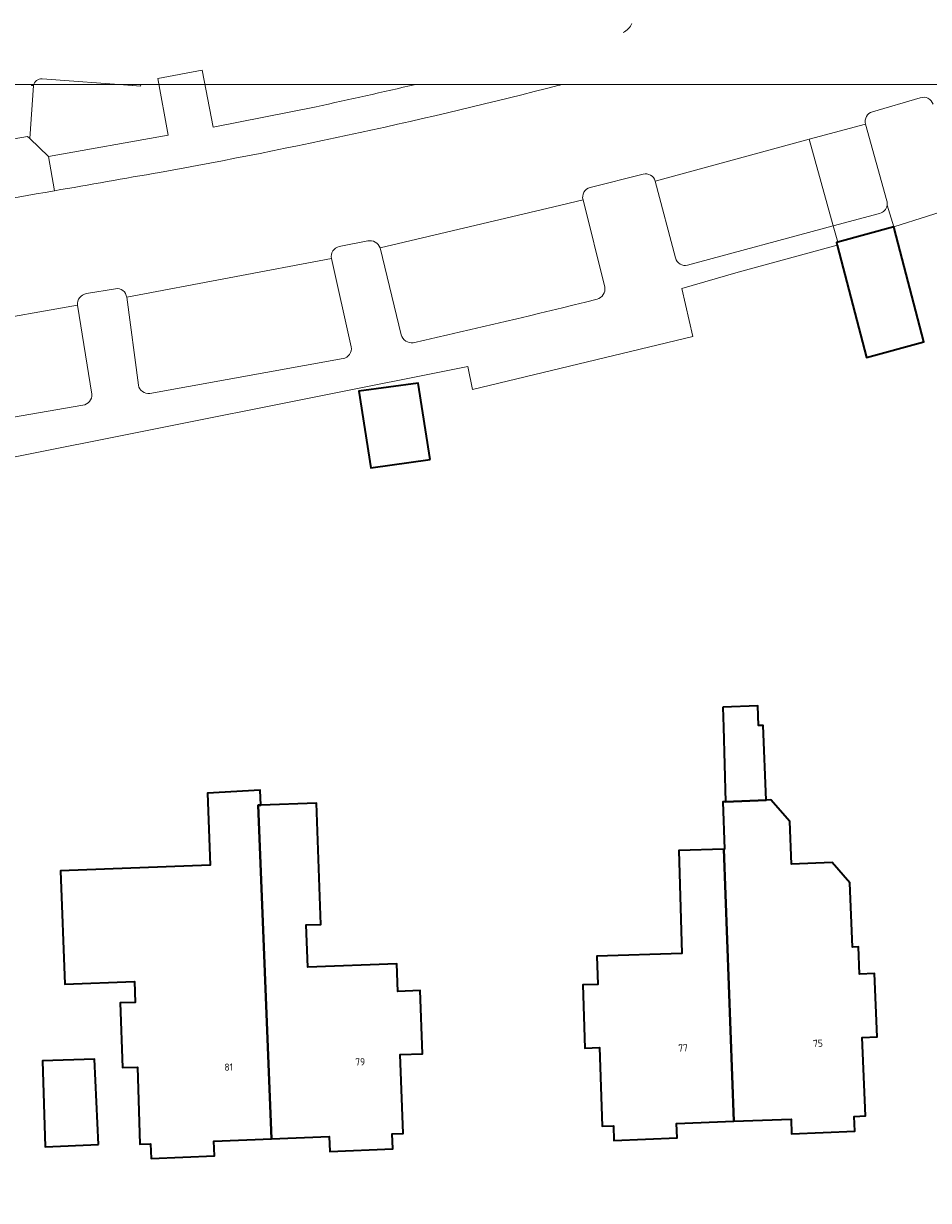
# Model space of a CAD drawing. Header units: metres. Extents: x 154991 to 155595, y 461305 to 461800.
# Tile 87 of 88: x 155523 to 155568, y 461741 to 461800. Entities that reach past the tile are written whole.
import ezdxf
from ezdxf.enums import TextEntityAlignment as Align

# ---------------------------------------------------------------- set-up
doc = ezdxf.new("R2010")
doc.units = ezdxf.units.M
for name, color, linetype, lineweight in [('B-WE-GR-BEPLANTING_CULTUUR_HEESTERS-GV', 90, 'Continuous', 18), ('B-WE-GR-GROENVOORZIENING-GV', 80, 'Continuous', 18), ('B-WE-GR-HAAG-GV', 90, 'Continuous', 13), ('B-WE-IE-TERREINAFSCHEIDING_KUNSTMATIG_HEKWERK-G', 20, 'IE-TERREINAFSCHEIDING_KUNSTMATIG-SO', 18), ('B-WE-IE-TERREINAFSCHEIDING_KUNSTMATIG_MUUR-G', 90, 'IE-TERREINAFSCHEIDING_KUNSTMATIG-SO', 18), ('B-WE-OG-BEBOUWING-GV', 7, 'Continuous', 35), ('B-WE-OG-BEBOUWING-T18', 10, 'Continuous', 18), ('B-WE-OG-TERREIN_BEGROEID-GV', 7, 'Continuous', 18), ('B-WE-OG-TERREIN_ERF-GV', 7, 'Continuous', 18), ('B-WE-VH-OPENVERHARDING_BETONELEMENT-GV', 90, 'Continuous', 18), ('B-WE-VH-VERHARDING_BETONSTRAATSTEEN-GV', 7, 'Continuous', 18), ('B-WE-VH-VERHARDING_STRAATBAKSTEEN-GV', 252, 'Continuous', 18), ('B-WE-VH-VERHARDING_TEGEL-GV', 252, 'Continuous', 18)]:
    doc.layers.add(name, color=color, linetype=linetype, lineweight=lineweight)
doc.layers.add('X-XX-AL-HULPLIJN-G', color=210, linetype='Continuous', lineweight=18, plot=False)
doc.styles.add('NLCS-ISO-M200-T18', font='NLCS-ISO.ttf', dxfattribs={"height": 0.36})
doc.linetypes.add('IE-TERREINAFSCHEIDING_KUNSTMATIG-SO', pattern='A,4,[82,NLCS.SHX,S=0.75,R=90,X=0,Y=0],4,-2', length=10)

msp = doc.modelspace()

# ---------------------------------------------------------------- linework, layer by layer
at = {"layer": 'B-WE-GR-BEPLANTING_CULTUUR_HEESTERS-GV', "flags": 128}
for points in [[(155523.029, 461797.08), (155522.835, 461794.421), (155523.776, 461793.52), (155529.794, 461794.587), (155529.266, 461797.439), (155531.494, 461797.855)], [(155528.411, 461797.142), (155528.403, 461797.05), (155528.004, 461797.08), (155523.463, 461797.42)]]:
    msp.add_lwpolyline(points, dxfattribs=at)
at = {"layer": 'B-WE-GR-BEPLANTING_CULTUUR_HEESTERS-GV'}
msp.add_lwpolyline([(155523.463, 461797.42, 0.403429), (155523.029, 461797.08)], format="xyb", dxfattribs=at)
at = {"layer": 'B-WE-GR-GROENVOORZIENING-GV', "flags": 128}
for points in [[(155567.571, 461796.464), (155565.175, 461795.772)], [(155564.824, 461795.151), (155565.897, 461791.297)], [(155553.647, 461792.64), (155550.992, 461791.963)], [(155565.91, 461791.069), (155566.243, 461789.983), (155569.622, 461791.055), (155570.286, 461788.739), (155584.678, 461792.979)], [(155555.286, 461788.424), (155554.262, 461792.285)], [(155550.631, 461791.336), (155551.731, 461786.961)], [(155521.341, 461778.275), (155544.849, 461782.964), (155545.079, 461781.811), (155556.142, 461784.474), (155555.599, 461786.884), (155558.426, 461787.716), (155563.396, 461789.058), (155563.359, 461789.199), (155563.428, 461789.218), (155563.202, 461790.031), (155555.882, 461788.065)], [(155539.814, 461789.277), (155538.386, 461788.993)], [(155541.492, 461784.568), (155540.438, 461788.931)], [(155537.998, 461788.394), (155538.985, 461783.962)], [(155527.149, 461786.874), (155525.684, 461786.635)], [(155528.297, 461782.034), (155527.709, 461786.445)], [(155525.233, 461786.05), (155525.961, 461781.582)], [(155538.575, 461783.367), (155528.87, 461781.618)], [(155525.497, 461781.025), (155516.299, 461779.436)]]:
    msp.add_lwpolyline(points, dxfattribs=at)
at = {"layer": 'B-WE-GR-GROENVOORZIENING-GV'}
for points in [[(155568.218, 461796.149, 0.424499), (155567.571, 461796.464)], [(155565.175, 461795.772, 0.413669), (155564.824, 461795.151)], [(155554.262, 461792.285, 0.395637), (155553.647, 461792.64)], [(155550.992, 461791.963, 0.419165), (155550.631, 461791.336)], [(155565.897, 461791.297, -0.109793), (155565.91, 461791.069)], [(155540.438, 461788.931, 0.378981), (155539.814, 461789.277)], [(155538.386, 461788.993, 0.430628), (155537.998, 461788.394)], [(155555.882, 461788.065, -0.444911), (155555.286, 461788.424)], [(155527.709, 461786.445, 0.433795), (155527.149, 461786.874)], [(155551.731, 461786.961, -0.366214), (155551.336, 461786.346)], [(155525.684, 461786.635, 0.384234), (155525.233, 461786.05)], [(155551.336, 461786.346, -0.004884), (155542.107, 461784.161)], [(155542.107, 461784.161, -0.375705), (155541.492, 461784.568)], [(155538.985, 461783.962, -0.423022), (155538.575, 461783.367)], [(155528.87, 461781.618, -0.417195), (155528.297, 461782.034)], [(155525.961, 461781.582, -0.402508), (155525.497, 461781.025)]]:
    msp.add_lwpolyline(points, format="xyb", dxfattribs=at)
at = {"layer": 'B-WE-GR-HAAG-GV', "flags": 128}
for points in [[(155567.571, 461796.464), (155565.175, 461795.772)], [(155564.824, 461795.151), (155565.897, 461791.297)], [(155553.647, 461792.64), (155550.992, 461791.963)], [(155565.91, 461791.069), (155566.243, 461789.983), (155569.622, 461791.055), (155570.286, 461788.739), (155584.678, 461792.979)], [(155555.286, 461788.424), (155554.262, 461792.285)], [(155550.631, 461791.336), (155551.731, 461786.961)], [(155521.341, 461778.275), (155544.849, 461782.964), (155545.079, 461781.811), (155556.142, 461784.474), (155555.599, 461786.884), (155558.426, 461787.716), (155563.396, 461789.058), (155563.359, 461789.199), (155563.428, 461789.218), (155563.202, 461790.031), (155555.882, 461788.065)], [(155539.814, 461789.277), (155538.386, 461788.993)], [(155541.492, 461784.568), (155540.438, 461788.931)], [(155537.998, 461788.394), (155538.985, 461783.962)], [(155527.149, 461786.874), (155525.684, 461786.635)], [(155528.297, 461782.034), (155527.709, 461786.445)], [(155525.233, 461786.05), (155525.961, 461781.582)], [(155538.575, 461783.367), (155528.87, 461781.618)], [(155525.497, 461781.025), (155516.299, 461779.436)]]:
    msp.add_lwpolyline(points, dxfattribs=at)
at = {"layer": 'B-WE-GR-HAAG-GV'}
for points in [[(155568.218, 461796.149, 0.424499), (155567.571, 461796.464)], [(155565.175, 461795.772, 0.413669), (155564.824, 461795.151)], [(155554.262, 461792.285, 0.395637), (155553.647, 461792.64)], [(155550.992, 461791.963, 0.419165), (155550.631, 461791.336)], [(155565.897, 461791.297, -0.109793), (155565.91, 461791.069)], [(155540.438, 461788.931, 0.378981), (155539.814, 461789.277)], [(155538.386, 461788.993, 0.430628), (155537.998, 461788.394)], [(155555.882, 461788.065, -0.444911), (155555.286, 461788.424)], [(155527.709, 461786.445, 0.433795), (155527.149, 461786.874)], [(155551.731, 461786.961, -0.366214), (155551.336, 461786.346)], [(155525.684, 461786.635, 0.384234), (155525.233, 461786.05)], [(155551.336, 461786.346, -0.004884), (155542.107, 461784.161)], [(155542.107, 461784.161, -0.375705), (155541.492, 461784.568)], [(155538.985, 461783.962, -0.423022), (155538.575, 461783.367)], [(155528.87, 461781.618, -0.417195), (155528.297, 461782.034)], [(155525.961, 461781.582, -0.402508), (155525.497, 461781.025)]]:
    msp.add_lwpolyline(points, format="xyb", dxfattribs=at)
at = {"layer": 'B-WE-IE-TERREINAFSCHEIDING_KUNSTMATIG_HEKWERK-G', "flags": 128}
msp.add_lwpolyline([(155584.678, 461792.979), (155570.286, 461788.739), (155569.622, 461791.055), (155566.243, 461789.983)], dxfattribs=at)
at = {"layer": 'B-WE-IE-TERREINAFSCHEIDING_KUNSTMATIG_MUUR-G', "flags": 128}
msp.add_lwpolyline([(155563.396, 461789.058), (155558.426, 461787.716), (155555.599, 461786.884), (155556.142, 461784.474), (155545.079, 461781.811), (155544.849, 461782.964), (155521.341, 461778.275), (155521.433, 461777.814), (155516.222, 461776.805), (155506.366, 461774.533), (155498.212, 461773.541), (155497.716, 461773.48), (155497.692, 461773.679), (155487.902, 461772.458), (155487.869, 461772.719)], dxfattribs=at)
at = {"layer": 'B-WE-OG-BEBOUWING-GV', "flags": 128}
for points in [[(155566.261, 461789.915), (155566.243, 461789.983), (155563.428, 461789.218), (155563.359, 461789.199), (155563.396, 461789.058), (155564.868, 461783.421), (155567.752, 461784.204)], [(155542.95, 461778.294), (155542.349, 461782.128), (155539.375, 461781.732), (155539.977, 461777.886)], [(155557.651, 461765.852), (155557.681, 461764.849), (155557.795, 461761.104), (155559.84, 461761.184), (155559.682, 461764.938), (155559.455, 461764.929), (155559.413, 461765.928)], [(155534.315, 461760.926), (155534.446, 461760.931), (155534.419, 461761.681), (155531.769, 461761.535), (155531.907, 461757.908), (155524.387, 461757.622), (155524.603, 461751.937), (155528.101, 461752.064), (155528.138, 461751.023), (155527.381, 461750.995), (155527.499, 461747.744), (155528.256, 461747.772), (155528.362, 461743.896), (155528.912, 461743.917), (155528.943, 461743.171), (155532.121, 461743.304), (155532.091, 461744.044), (155534.983, 461744.159)], [(155534.983, 461744.159), (155537.874, 461744.274), (155537.906, 461743.532), (155541.078, 461743.66), (155541.047, 461744.409), (155541.594, 461744.432), (155541.45, 461748.396), (155542.569, 461748.436), (155542.454, 461751.611), (155541.334, 461751.571), (155541.284, 461752.951), (155536.802, 461752.787), (155536.725, 461754.915), (155537.464, 461754.942), (155537.242, 461761.033), (155534.446, 461760.931), (155534.315, 461760.926)], [(155557.703, 461758.72), (155558.208, 461745.048), (155561.08, 461745.154), (155561.107, 461744.411), (155564.289, 461744.545), (155564.257, 461745.291), (155564.823, 461745.315), (155564.656, 461749.255), (155565.403, 461749.287), (155565.269, 461752.465), (155564.522, 461752.433), (155564.464, 461753.807), (155564.166, 461753.795), (155564.029, 461757.032), (155563.151, 461758.051), (155561.107, 461757.964), (155561.017, 461760.11), (155560.06, 461761.193), (155559.84, 461761.184), (155557.795, 461761.104), (155557.658, 461761.1), (155557.731, 461758.721)], [(155557.703, 461758.72), (155555.44, 461758.651), (155555.597, 461753.473), (155551.324, 461753.343), (155551.368, 461751.925), (155550.623, 461751.902), (155550.72, 461748.725), (155551.462, 461748.746), (155551.592, 461744.807), (155552.156, 461744.824), (155552.181, 461744.083), (155555.363, 461744.207), (155555.336, 461744.941), (155558.208, 461745.048)], [(155526.298, 461743.887), (155526.09, 461748.162), (155523.478, 461748.082), (155523.609, 461743.757)]]:
    msp.add_lwpolyline(points, close=True, dxfattribs=at)
at = {"layer": 'B-WE-OG-TERREIN_BEGROEID-GV'}
for points in [[(155552.644, 461799.752, 0.170567), (155553.092, 461800.201)], [(155537.222, 461796.022, 0.00411), (155542.226, 461797.142, 0.00411)]]:
    msp.add_lwpolyline(points, format="xyb", dxfattribs=at)
at = {"layer": 'B-WE-OG-TERREIN_BEGROEID-GV', "flags": 128}
msp.add_lwpolyline([(155531.494, 461797.855), (155532.058, 461794.99), (155537.222, 461796.022)], dxfattribs=at)
at = {"layer": 'B-WE-OG-TERREIN_ERF-GV', "flags": 128}
msp.add_lwpolyline([(155584.678, 461792.979), (155570.286, 461788.739), (155569.622, 461791.055), (155566.243, 461789.983), (155566.261, 461789.915), (155567.752, 461784.204), (155564.868, 461783.421), (155563.396, 461789.058), (155558.426, 461787.716), (155555.599, 461786.884), (155556.142, 461784.474), (155545.079, 461781.811), (155544.849, 461782.964), (155521.341, 461778.275)], dxfattribs=at)
for points in [[(155542.95, 461778.294), (155539.977, 461777.886), (155539.375, 461781.732), (155542.349, 461782.128)], [(155558.208, 461745.048), (155555.336, 461744.941), (155555.363, 461744.207), (155552.181, 461744.083), (155552.156, 461744.824), (155551.592, 461744.807), (155551.462, 461748.746), (155550.72, 461748.725), (155550.623, 461751.902), (155551.368, 461751.925), (155551.324, 461753.343), (155555.597, 461753.473), (155555.44, 461758.651), (155557.703, 461758.72), (155557.731, 461758.721), (155557.658, 461761.1), (155557.795, 461761.104), (155557.681, 461764.849), (155557.651, 461765.852), (155559.413, 461765.928), (155559.455, 461764.929), (155559.682, 461764.938), (155559.84, 461761.184), (155560.06, 461761.193), (155561.017, 461760.11), (155561.107, 461757.964), (155563.151, 461758.051), (155564.029, 461757.032), (155564.166, 461753.795), (155564.464, 461753.807), (155564.522, 461752.433), (155565.269, 461752.465), (155565.403, 461749.287), (155564.656, 461749.255), (155564.823, 461745.315), (155564.257, 461745.291), (155564.289, 461744.545), (155561.107, 461744.411), (155561.08, 461745.154)], [(155541.047, 461744.409), (155541.078, 461743.66), (155537.906, 461743.532), (155537.874, 461744.274), (155534.983, 461744.159), (155532.091, 461744.044), (155532.121, 461743.304), (155528.943, 461743.171), (155528.912, 461743.917), (155528.362, 461743.896), (155528.256, 461747.772), (155527.499, 461747.744), (155527.381, 461750.995), (155528.138, 461751.023), (155528.101, 461752.064), (155524.603, 461751.937), (155524.387, 461757.622), (155531.907, 461757.908), (155531.769, 461761.535), (155534.419, 461761.681), (155534.446, 461760.931), (155537.242, 461761.033), (155537.464, 461754.942), (155536.725, 461754.915), (155536.802, 461752.787), (155541.284, 461752.951), (155541.334, 461751.571), (155542.454, 461751.611), (155542.569, 461748.436), (155541.45, 461748.396), (155541.594, 461744.432)], [(155526.298, 461743.887), (155523.609, 461743.757), (155523.478, 461748.082), (155526.09, 461748.162)]]:
    msp.add_lwpolyline(points, close=True, dxfattribs=at)
at = {"layer": 'B-WE-VH-OPENVERHARDING_BETONELEMENT-GV', "flags": 128}
msp.add_lwpolyline([(155528.009, 461797.142), (155528.004, 461797.08), (155528.403, 461797.05), (155528.411, 461797.142)], dxfattribs=at)
at = {"layer": 'B-WE-VH-VERHARDING_BETONSTRAATSTEEN-GV'}
for points in [[(155523.029, 461797.08, -0.403429), (155523.463, 461797.42)], [(155549.427, 461797.098, -0.018539), (155529.362, 461792.724)], [(155549.599, 461797.142, -0.000098), (155549.427, 461797.098)], [(155567.571, 461796.464, -0.424499), (155568.218, 461796.149)], [(155564.824, 461795.151, -0.413669), (155565.175, 461795.772)], [(155529.362, 461792.724, -0.000798), (155524.076, 461791.798)], [(155553.647, 461792.64, -0.395637), (155554.262, 461792.285)], [(155524.076, 461791.798, -0.000822), (155516.783, 461790.54)], [(155550.631, 461791.336, -0.419165), (155550.992, 461791.963)], [(155565.91, 461791.069, -0.294416), (155565.533, 461790.658)], [(155565.533, 461790.658, 0.294416), (155565.91, 461791.069)], [(155565.91, 461791.069, 0.109793), (155565.897, 461791.297)], [(155539.814, 461789.277, -0.378981), (155540.438, 461788.931)], [(155537.998, 461788.394, -0.430628), (155538.386, 461788.993)], [(155555.286, 461788.424, 0.444911), (155555.882, 461788.065)], [(155527.149, 461786.874, -0.433795), (155527.709, 461786.445)], [(155551.336, 461786.346, 0.366214), (155551.731, 461786.961)], [(155525.233, 461786.05, -0.384234), (155525.684, 461786.635)], [(155542.107, 461784.161, 0.004884), (155551.336, 461786.346)], [(155541.492, 461784.568, 0.375705), (155542.107, 461784.161)], [(155538.575, 461783.367, 0.423022), (155538.985, 461783.962)], [(155528.297, 461782.034, 0.417195), (155528.87, 461781.618)], [(155525.497, 461781.025, 0.402508), (155525.961, 461781.582)]]:
    msp.add_lwpolyline(points, format="xyb", dxfattribs=at)
at = {"layer": 'B-WE-VH-VERHARDING_BETONSTRAATSTEEN-GV', "flags": 128}
for points in [[(155523.463, 461797.42), (155528.004, 461797.08), (155528.009, 461797.142)], [(155522.933, 461797.142), (155522.929, 461797.089), (155523.029, 461797.08)], [(155565.175, 461795.772), (155567.571, 461796.464)], [(155554.262, 461792.285), (155561.996, 461794.384), (155564.824, 461795.151)], [(155565.897, 461791.297), (155564.824, 461795.151), (155561.996, 461794.384), (155563.202, 461790.031)], [(155555.882, 461788.065), (155563.202, 461790.031), (155561.996, 461794.384), (155554.262, 461792.285), (155555.286, 461788.424)], [(155550.992, 461791.963), (155553.647, 461792.64)], [(155551.731, 461786.961), (155550.631, 461791.336), (155549.159, 461790.984), (155540.438, 461788.931), (155541.492, 461784.568)], [(155540.438, 461788.931), (155549.159, 461790.984), (155550.631, 461791.336)], [(155563.428, 461789.218), (155566.243, 461789.983), (155565.91, 461791.069)], [(155565.533, 461790.658), (155563.202, 461790.031), (155563.428, 461789.218)], [(155563.202, 461790.031), (155565.533, 461790.658)], [(155538.386, 461788.993), (155539.814, 461789.277)], [(155538.985, 461783.962), (155537.998, 461788.394), (155527.709, 461786.445), (155528.297, 461782.034)], [(155527.709, 461786.445), (155537.998, 461788.394)], [(155525.684, 461786.635), (155527.149, 461786.874)], [(155525.961, 461781.582), (155525.233, 461786.05), (155515.014, 461784.245), (155515.7, 461779.85)], [(155515.014, 461784.245), (155525.233, 461786.05)], [(155528.87, 461781.618), (155538.575, 461783.367)], [(155516.299, 461779.436), (155525.497, 461781.025)]]:
    msp.add_lwpolyline(points, dxfattribs=at)
at = {"layer": 'B-WE-VH-VERHARDING_STRAATBAKSTEEN-GV', "flags": 128}
msp.add_lwpolyline([(155517.072, 461797.142), (155516.916, 461793.584), (155517.245, 461793.569), (155522.722, 461794.53), (155522.835, 461794.421), (155523.029, 461797.08), (155522.929, 461797.089), (155522.933, 461797.142)], dxfattribs=at)
at = {"layer": 'B-WE-VH-VERHARDING_TEGEL-GV'}
for points in [[(155553.092, 461800.201, -0.170567), (155552.644, 461799.752)], [(155529.362, 461792.724, 0.018539), (155549.427, 461797.098)], [(155542.226, 461797.142, -0.00411), (155537.222, 461796.022)], [(155549.427, 461797.098, 0.000098), (155549.599, 461797.142, 0.000098)], [(155524.076, 461791.798, 0.000798), (155529.362, 461792.724)], [(155516.783, 461790.54, 0.000822), (155524.076, 461791.798)]]:
    msp.add_lwpolyline(points, format="xyb", dxfattribs=at)
at = {"layer": 'B-WE-VH-VERHARDING_TEGEL-GV', "flags": 128}
for points in [[(155537.222, 461796.022), (155532.058, 461794.99), (155531.494, 461797.855), (155529.266, 461797.439), (155529.794, 461794.587), (155523.776, 461793.52), (155524.076, 461791.798)], [(155524.076, 461791.798), (155523.776, 461793.52), (155522.835, 461794.421), (155522.722, 461794.53), (155517.245, 461793.569), (155516.916, 461793.584), (155516.783, 461790.54)]]:
    msp.add_lwpolyline(points, dxfattribs=at)
at = {"layer": 'X-XX-AL-HULPLIJN-G'}
msp.add_lwpolyline([(155584.678, 461304.911), (155002.41, 461304.911), (155002.41, 461797.142), (155584.678, 461797.142)], close=True, dxfattribs=at)

# ---------------------------------------------------------------- texts
at = {"layer": 'B-WE-OG-BEBOUWING-T18', "style": 'NLCS-ISO-M200-T18'}
for s, rotation, p in [('77', 1.9, (155555.657, 461748.731)), ('75', 1.9, (155562.434, 461748.963)), ('79', 2.2, (155539.439, 461748.031)), ('81', 2.3, (155532.833, 461747.77))]:
    msp.add_text(s, height=0.36, rotation=rotation, dxfattribs=at).set_placement(p, align=Align.MIDDLE)

doc.saveas('drawing.dxf')
